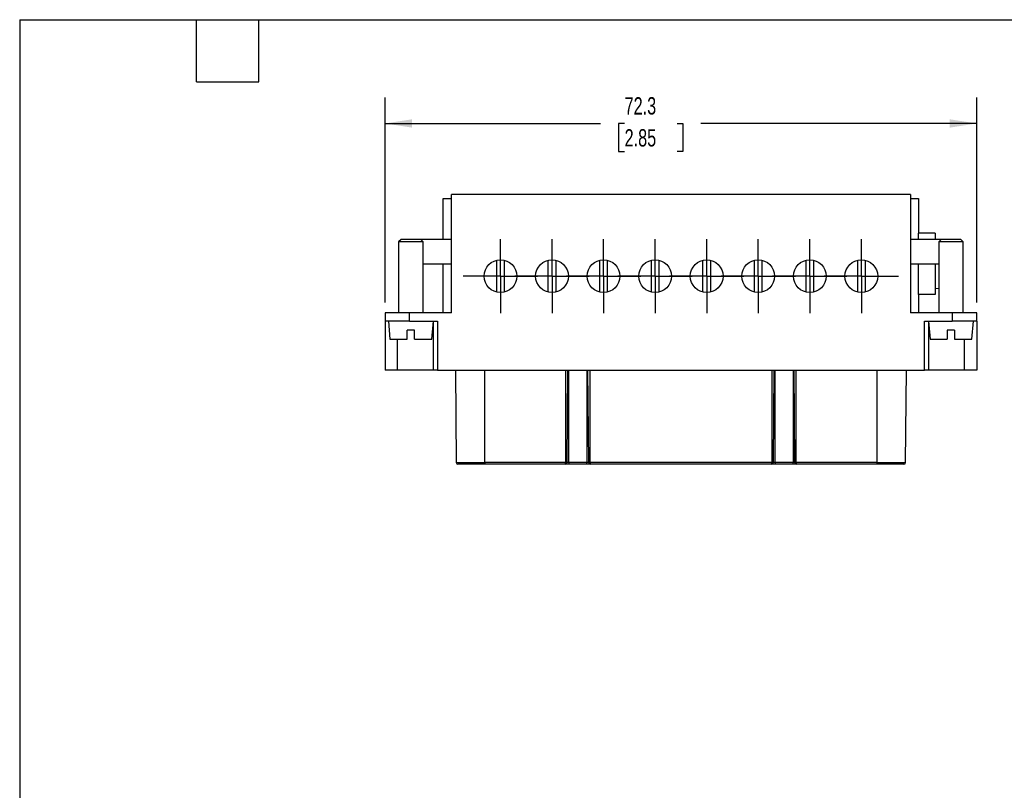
# Model space of a CAD drawing. Header units: millimetres. Extents: x 6 to 273, y 6 to 210.
# Tile 2 of 8: x 6 to 127, y 115 to 210. Entities that reach past the tile are written whole.
import ezdxf

# ---------------------------------------------------------------- set-up
doc = ezdxf.new("R2010")
doc.units = ezdxf.units.MM
doc.linetypes.add('SLD-Center', pattern=[19.05, 15.24, -1.27, 1.27, -1.27])
doc.linetypes.add('SLD-Solid', pattern=[0])
doc.layers.add('CENTER', color=40, linetype='SLD-Center')
doc.layers.add('DIMENSIONS', color=140, linetype='SLD-Solid', lineweight=25)
doc.layers.add('TEXT', color=140, linetype='SLD-Solid', lineweight=25)
doc.styles.add('SLDTEXTSTYLE0', font='TXT', dxfattribs={"width": 0.7})
doc.dimstyles.new('SLDDIMSTYLE3', dxfattribs={"dimtxt": 2.158008, "dimasz": 3.302, "dimexe": 0, "dimexo": 0.0625, "dimgap": 0.539502, "dimtad": 0, "dimtih": 1, "dimtoh": 1, "dimrnd": 1e-09, "dimzin": 12, "dimdsep": 46, "dimtxsty": 'SLDTEXTSTYLE0', "dimsah": 1, "dimcen": 0.09, "dimadec": 0, "dimazin": 3, "dimtfac": 1, "dimtofl": 0, "dimtmove": 0, "dimatfit": 3, "dimfxl": 0, "dimfrac": 2, "dimtolj": 1, "dimtzin": 12, "dimarcsym": 0})

# ---------------------------------------------------------------- blocks, each defined once
blk = doc.blocks.new('_D_6')
at = {"layer": 'DIMENSIONS'}
for p, q in [((51, 174.95), (51, 200.03)), ((123.3, 174.95), (123.3, 200.03)), ((51, 196.86), (77.34, 196.86)), ((80.27, 196.86), (79.54, 196.86)), ((79.54, 196.86), (79.54, 193.43)), ((86.68, 196.86), (87.4, 196.86)), ((87.4, 196.86), (87.4, 193.43)), ((123.3, 196.86), (89.6, 196.86)), ((79.54, 193.43), (80.27, 193.43)), ((87.4, 193.43), (86.68, 193.43))]:
    blk.add_line(p, q, dxfattribs=at)
for points in [[(51, 196.86), (54.3, 196.35), (54.3, 197.37)], [(123.3, 196.86), (120, 197.37), (120, 196.35)]]:
    blk.add_solid(points, dxfattribs=at)
at = {"layer": 'DIMENSIONS', "char_height": 2.117, "attachment_point": 1, "style": 'SLDTEXTSTYLE0'}
for s, insert in [('72.3', (80.27, 200.07)), ('2.85', (80.27, 196.16))]:
    blk.add_mtext(s, dxfattribs=dict(at, insert=insert))
blk = doc.blocks.new('SW_CENTERMARKSYMBOL_22')
at = {"layer": 'CENTER', "color": 0}
for p, q in [((0, 2.54), (0, 4.54)), ((0, 0), (0, 2.54)), ((-2.54, 0), (-4.54, 0)), ((0, 0), (-2.54, 0)), ((0, 0), (0, -2.54)), ((0, 0), (2.54, 0)), ((2.54, 0), (4.54, 0)), ((0, -2.54), (0, -4.54))]:
    blk.add_line(p, q, dxfattribs=at)
blk = doc.blocks.new('SW_CENTERMARKSYMBOL_23')
at = {"layer": 'CENTER', "color": 0}
for p, q in [((0, 2.54), (0, 4.54)), ((0, 0), (0, 2.54)), ((-2.54, 0), (-4.54, 0)), ((0, 0), (-2.54, 0)), ((0, 0), (0, -2.54)), ((0, 0), (2.54, 0)), ((2.54, 0), (4.54, 0)), ((0, -2.54), (0, -4.54))]:
    blk.add_line(p, q, dxfattribs=at)
blk = doc.blocks.new('SW_CENTERMARKSYMBOL_24')
at = {"layer": 'CENTER', "color": 0}
for p, q in [((0, 2.54), (0, 4.54)), ((0, 0), (0, 2.54)), ((-2.54, 0), (-4.54, 0)), ((0, 0), (-2.54, 0)), ((0, 0), (0, -2.54)), ((0, 0), (2.54, 0)), ((2.54, 0), (4.54, 0)), ((0, -2.54), (0, -4.54))]:
    blk.add_line(p, q, dxfattribs=at)
blk = doc.blocks.new('SW_CENTERMARKSYMBOL_25')
at = {"layer": 'CENTER', "color": 0}
for p, q in [((0, 2.54), (0, 4.54)), ((0, 0), (0, 2.54)), ((-2.54, 0), (-4.54, 0)), ((0, 0), (-2.54, 0)), ((0, 0), (0, -2.54)), ((0, 0), (2.54, 0)), ((2.54, 0), (4.54, 0)), ((0, -2.54), (0, -4.54))]:
    blk.add_line(p, q, dxfattribs=at)
blk = doc.blocks.new('SW_CENTERMARKSYMBOL_26')
at = {"layer": 'CENTER', "color": 0}
for p, q in [((0, 2.54), (0, 4.54)), ((0, 0), (0, 2.54)), ((-2.54, 0), (-4.54, 0)), ((0, 0), (-2.54, 0)), ((0, 0), (0, -2.54)), ((0, 0), (2.54, 0)), ((2.54, 0), (4.54, 0)), ((0, -2.54), (0, -4.54))]:
    blk.add_line(p, q, dxfattribs=at)
blk = doc.blocks.new('SW_CENTERMARKSYMBOL_27')
at = {"layer": 'CENTER', "color": 0}
for p, q in [((0, 2.54), (0, 4.54)), ((0, 0), (0, 2.54)), ((-2.54, 0), (-4.54, 0)), ((0, 0), (-2.54, 0)), ((0, 0), (0, -2.54)), ((0, 0), (2.54, 0)), ((2.54, 0), (4.54, 0)), ((0, -2.54), (0, -4.54))]:
    blk.add_line(p, q, dxfattribs=at)
blk = doc.blocks.new('SW_CENTERMARKSYMBOL_28')
at = {"layer": 'CENTER', "color": 0}
for p, q in [((0, 2.54), (0, 4.54)), ((0, 0), (0, 2.54)), ((-2.54, 0), (-4.54, 0)), ((0, 0), (-2.54, 0)), ((0, 0), (0, -2.54)), ((0, 0), (2.54, 0)), ((2.54, 0), (4.54, 0)), ((0, -2.54), (0, -4.54))]:
    blk.add_line(p, q, dxfattribs=at)
blk = doc.blocks.new('SW_CENTERMARKSYMBOL_29')
at = {"layer": 'CENTER', "color": 0}
for p, q in [((0, 2.54), (0, 4.54)), ((0, 0), (0, 2.54)), ((-2.54, 0), (-4.54, 0)), ((0, 0), (-2.54, 0)), ((0, 0), (0, -2.54)), ((0, 0), (2.54, 0)), ((2.54, 0), (4.54, 0)), ((0, -2.54), (0, -4.54))]:
    blk.add_line(p, q, dxfattribs=at)

msp = doc.modelspace()

# ---------------------------------------------------------------- linework, layer by layer
for p, q in [((59.098, 173.684), (59.098, 188.184)), ((115.198, 188.184), (59.098, 188.184)), ((115.198, 188.184), (115.198, 173.684)), ((58.098, 187.684), (59.098, 187.684)), ((58.098, 182.684), (58.098, 187.684)), ((115.198, 187.684), (116.198, 187.684)), ((116.198, 187.684), (116.198, 183.434)), ((116.198, 182.684), (116.198, 183.434)), ((118.198, 183.434), (116.198, 183.434)), ((118.198, 183.434), (118.198, 182.684)), ((52.948, 182.684), (52.648, 182.384)), ((52.648, 182.384), (52.648, 173.684)), ((55.648, 182.384), (52.648, 182.384)), ((55.348, 182.684), (52.948, 182.684)), ((55.648, 182.384), (55.348, 182.684)), ((59.098, 182.684), (55.348, 182.684)), ((55.648, 173.684), (55.648, 182.384)), ((118.948, 182.684), (115.198, 182.684)), ((118.948, 182.684), (118.648, 182.384)), ((118.648, 182.384), (118.648, 173.684)), ((121.648, 182.384), (118.648, 182.384)), ((121.348, 182.684), (118.948, 182.684)), ((121.648, 182.384), (121.348, 182.684)), ((121.648, 173.684), (121.648, 182.384)), ((55.648, 179.684), (59.098, 179.684)), ((58.098, 173.684), (58.098, 179.684)), ((64.648, 176.235), (64.648, 180.132)), ((65.548, 180.132), (65.548, 176.235)), ((70.948, 176.235), (70.948, 180.132)), ((71.848, 180.132), (71.848, 176.235)), ((77.248, 176.235), (77.248, 180.132)), ((78.148, 180.132), (78.148, 176.235)), ((83.548, 176.235), (83.548, 180.132)), ((84.448, 180.132), (84.448, 176.235)), ((89.848, 176.235), (89.848, 180.132)), ((90.748, 180.132), (90.748, 176.235)), ((96.148, 176.235), (96.148, 180.132)), ((97.048, 180.132), (97.048, 176.235)), ((102.448, 176.235), (102.448, 180.132)), ((103.348, 180.132), (103.348, 176.235)), ((108.748, 176.235), (108.748, 180.132)), ((109.648, 180.132), (109.648, 176.235)), ((115.198, 179.684), (118.648, 179.684)), ((116.198, 175.934), (116.198, 179.684)), ((118.198, 179.684), (118.198, 175.934)), ((118.198, 175.934), (116.198, 175.934)), ((116.198, 175.934), (116.198, 173.684)), ((118.198, 176.684), (118.648, 176.723)), ((50.998, 173.684), (50.998, 172.684)), ((53.998, 173.684), (50.998, 173.684)), ((53.998, 172.684), (53.998, 173.684)), ((59.098, 173.684), (53.998, 173.684)), ((120.298, 173.684), (115.198, 173.684)), ((120.298, 173.684), (120.298, 172.684)), ((123.298, 173.684), (120.298, 173.684)), ((123.298, 172.684), (123.298, 173.684)), ((53.998, 172.684), (50.998, 172.684)), ((50.998, 172.684), (50.998, 166.684)), ((51.398, 172.684), (51.591, 170.484)), ((53.998, 172.684), (57.398, 172.684)), ((56.706, 170.484), (56.898, 172.684)), ((56.898, 166.684), (56.898, 172.684)), ((57.398, 172.684), (57.398, 166.684)), ((116.898, 172.684), (120.298, 172.684)), ((116.898, 166.684), (116.898, 172.684)), ((117.398, 172.684), (117.591, 170.484)), ((117.398, 172.684), (117.398, 166.684)), ((123.298, 172.684), (120.298, 172.684)), ((122.706, 170.484), (122.898, 172.684)), ((123.298, 172.684), (123.298, 166.684)), ((54.598, 171.584), (53.698, 171.584)), ((53.698, 170.484), (53.698, 171.584)), ((54.598, 170.484), (54.598, 171.584)), ((119.698, 171.584), (119.698, 170.484)), ((120.598, 171.584), (119.698, 171.584)), ((120.598, 171.584), (120.598, 170.484)), ((51.591, 170.484), (53.698, 170.484)), ((52.498, 166.684), (52.498, 170.484)), ((54.598, 170.484), (56.706, 170.484)), ((117.591, 170.484), (119.698, 170.484)), ((120.598, 170.484), (122.706, 170.484)), ((121.798, 166.684), (121.798, 170.484)), ((52.498, 166.684), (50.998, 166.684)), ((56.898, 166.684), (52.498, 166.684)), ((57.398, 166.684), (56.898, 166.684)), ((57.398, 166.684), (116.898, 166.684)), ((59.598, 166.684), (59.696, 155.382)), ((63.198, 155.382), (63.198, 166.684)), ((73.048, 166.684), (73.048, 155.382)), ((73.25, 155.382), (73.348, 166.684)), ((73.448, 155.382), (73.448, 166.684)), ((75.648, 166.684), (75.648, 155.382)), ((75.748, 166.684), (75.846, 155.382)), ((76.048, 155.382), (76.048, 166.684)), ((98.248, 166.684), (98.248, 155.382)), ((98.45, 155.382), (98.548, 166.684)), ((98.648, 155.382), (98.648, 166.684)), ((100.848, 166.684), (100.848, 155.382)), ((100.948, 166.684), (101.046, 155.382)), ((101.248, 155.382), (101.248, 166.684)), ((111.098, 166.684), (111.098, 155.382)), ((114.6, 155.382), (114.698, 166.684)), ((117.398, 166.684), (116.898, 166.684)), ((121.798, 166.684), (117.398, 166.684)), ((123.298, 166.684), (121.798, 166.684)), ((59.696, 155.382), (63.198, 155.382)), ((73.048, 155.382), (63.198, 155.382)), ((63.198, 155.382), (63.198, 155.184)), ((73.048, 155.382), (73.25, 155.382)), ((73.048, 155.184), (73.048, 155.382)), ((73.448, 155.382), (73.25, 155.382)), ((73.448, 155.382), (73.448, 155.184)), ((75.648, 155.382), (73.448, 155.382)), ((75.648, 155.184), (75.648, 155.382)), ((75.846, 155.382), (75.648, 155.382)), ((75.846, 155.382), (76.048, 155.382)), ((98.248, 155.382), (76.048, 155.382)), ((76.048, 155.382), (76.048, 155.184)), ((98.248, 155.382), (98.45, 155.382)), ((98.248, 155.184), (98.248, 155.382)), ((98.648, 155.382), (98.45, 155.382)), ((98.648, 155.382), (98.648, 155.184)), ((100.848, 155.382), (98.648, 155.382)), ((101.046, 155.382), (100.848, 155.382)), ((100.848, 155.184), (100.848, 155.382)), ((101.046, 155.382), (101.248, 155.382)), ((111.098, 155.382), (101.248, 155.382)), ((101.248, 155.382), (101.248, 155.184)), ((111.098, 155.382), (114.6, 155.382)), ((111.098, 155.382), (111.098, 155.184)), ((73.048, 155.184), (63.198, 155.184)), ((64.127, 155.184), (64.127, 155.159)), ((64.808, 155.159), (64.808, 155.184)), ((65.39, 155.159), (65.39, 155.184)), ((65.449, 155.159), (65.449, 155.184)), ((73.048, 155.184), (73.05, 155.184)), ((75.648, 155.184), (73.448, 155.184)), ((76.046, 155.184), (76.048, 155.184)), ((98.248, 155.184), (76.048, 155.184)), ((98.248, 155.184), (98.25, 155.184)), ((100.848, 155.184), (98.648, 155.184)), ((101.246, 155.184), (101.248, 155.184)), ((111.098, 155.184), (101.248, 155.184)), ((108.873, 155.184), (108.873, 155.159)), ((109.552, 155.159), (109.552, 155.184))]:
    msp.add_line(p, q)
for centre in [(65.098, 178.184), (71.398, 178.184), (77.698, 178.184), (83.998, 178.184), (90.298, 178.184), (96.598, 178.184), (102.898, 178.184), (109.198, 178.184)]:
    msp.add_circle(centre, 2)
for centre, start, end in [((59.896, 155.384), 180.5, 270), ((73.05, 155.384), 270, 359.5), ((76.046, 155.384), 180.5, 270), ((98.25, 155.384), 270, 359.5), ((101.246, 155.384), 180.5, 270), ((114.4, 155.384), 270, 359.5)]:
    msp.add_arc(centre, 0.2, start, end)
for points, knots in [([(63.198, 155.184), (63.138, 155.184), (63.019, 155.184), (62.842, 155.184), (62.666, 155.184), (62.492, 155.184), (62.32, 155.184), (62.15, 155.184), (61.828, 155.184), (61.372, 155.184), (60.848, 155.184), (60.418, 155.184), (60.163, 155.184), (60.022, 155.184), (59.95, 155.184), (59.905, 155.184), (59.899, 155.184), (59.896, 155.184)], [0, 0, 0, 0, 0.03455191, 0.06885718, 0.10301527, 0.13712692, 0.17129328, 0.20561502, 0.24019146, 0.37005841, 0.50002875, 0.62989574, 0.75986613, 0.82015097, 0.87990791, 0.93967752, 1, 1, 1, 1]), ([(73.448, 155.184), (73.431, 155.184), (73.398, 155.184), (73.349, 155.184), (73.266, 155.184), (73.182, 155.184), (73.113, 155.184), (73.077, 155.184), (73.054, 155.184), (73.051, 155.184), (73.05, 155.184)], [0, 0, 0, 0, 0.07970675, 0.15944283, 0.2404609, 0.49937804, 0.62802944, 0.75967976, 0.87911529, 1, 1, 1, 1]), ([(76.018, 155.184), (76.007, 155.184), (75.984, 155.184), (75.932, 155.184), (75.869, 155.184), (75.776, 155.184), (75.698, 155.184), (75.648, 155.184)], [0, 0, 0, 0, 0.1681479, 0.341658, 0.5112174, 0.6847294, 1, 1, 1, 1]), ([(98.648, 155.184), (98.631, 155.184), (98.598, 155.184), (98.549, 155.184), (98.466, 155.184), (98.382, 155.184), (98.313, 155.184), (98.277, 155.184), (98.254, 155.184), (98.251, 155.184), (98.25, 155.184)], [0, 0, 0, 0, 0.0797068, 0.1594428, 0.2404609, 0.499378, 0.6280294, 0.7596798, 0.8791153, 1, 1, 1, 1]), ([(101.218, 155.184), (101.207, 155.184), (101.184, 155.184), (101.132, 155.184), (101.069, 155.184), (100.976, 155.184), (100.898, 155.184), (100.848, 155.184)], [0, 0, 0, 0, 0.1681096, 0.3416277, 0.5111949, 0.6847149, 1, 1, 1, 1]), ([(114.4, 155.184), (114.399, 155.184), (114.397, 155.184), (114.382, 155.184), (114.359, 155.184), (114.326, 155.184), (114.283, 155.184), (114.231, 155.184), (114.113, 155.184), (113.878, 155.184), (113.449, 155.184), (112.924, 155.184), (112.429, 155.184), (112.02, 155.184), (111.718, 155.184), (111.41, 155.184), (111.202, 155.184), (111.098, 155.184)], [0, 0, 0, 0, 0.0345519, 0.0688572, 0.1030153, 0.1371269, 0.1712933, 0.205615, 0.2401915, 0.3700584, 0.5000287, 0.6298957, 0.7598661, 0.820151, 0.8799079, 0.9396775, 1, 1, 1, 1])]:
    msp.add_open_spline(points, degree=3, knots=knots)
at = {"layer": 'TEXT'}
for p, q in [((6.35, 209.55), (273.05, 209.55)), ((6.35, 209.55), (6.35, 6.35)), ((27.94, 201.93), (27.94, 209.55)), ((35.56, 201.93), (35.56, 209.55)), ((27.94, 201.93), (35.56, 201.93))]:
    msp.add_line(p, q, dxfattribs=at)

# ---------------------------------------------------------------- block references
at = {"layer": 'CENTER'}
for name, p in [('SW_CENTERMARKSYMBOL_22', (65.098, 178.184)), ('SW_CENTERMARKSYMBOL_23', (71.398, 178.184)), ('SW_CENTERMARKSYMBOL_24', (77.698, 178.184)), ('SW_CENTERMARKSYMBOL_25', (83.998, 178.184)), ('SW_CENTERMARKSYMBOL_26', (90.298, 178.184)), ('SW_CENTERMARKSYMBOL_27', (96.598, 178.184)), ('SW_CENTERMARKSYMBOL_28', (102.898, 178.184)), ('SW_CENTERMARKSYMBOL_29', (109.198, 178.184))]:
    msp.add_blockref(name, p, dxfattribs=at)

# ---------------------------------------------------------------- dimensions: what is measured, and where the dimension line sits
at = {"layer": 'DIMENSIONS'}
dim = msp.add_linear_dim(base=(123.298, 196.858), p1=(50.998, 173.684), p2=(123.298, 173.684), dimstyle='SLDDIMSTYLE3', dxfattribs=at)
dim.commit()
dim.dimension.update_dxf_attribs({"geometry": '_D_6', "text_midpoint": (83.473, 196.858), "dimtype": 160})

doc.saveas('drawing.dxf')
